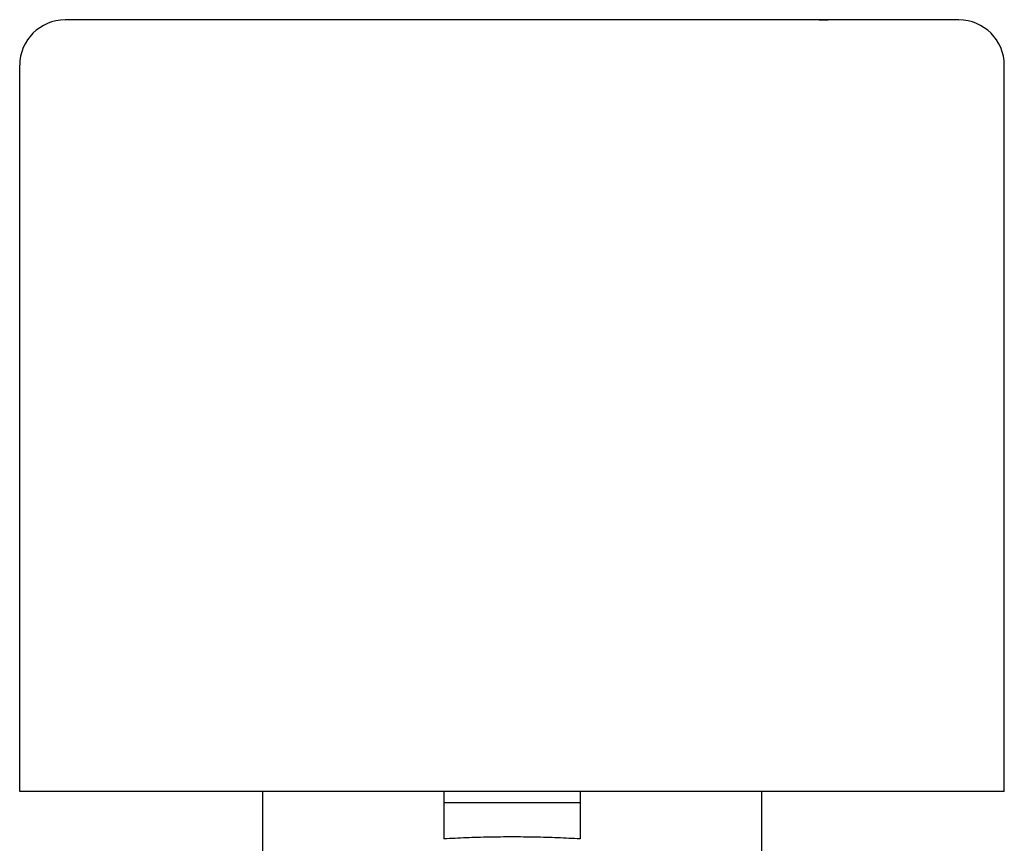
# Model space of a CAD drawing. Header units: millimetres. Extents: x 61 to 3746, y 22 to 401.
# Tile 5 of 11: x 283 to 326, y 243 to 279. Entities that reach past the tile are written whole.
import ezdxf

# ---------------------------------------------------------------- set-up
doc = ezdxf.new("R2010")
doc.units = ezdxf.units.MM
doc.layers.add('DETAIL', color=2, linetype='Continuous')

msp = doc.modelspace()

# ---------------------------------------------------------------- linework, layer by layer
at = {"layer": 'DETAIL'}
for p, q in [((289.739, 279.062), (289.739, 279.052)), ((292.704, 279.062), (289.739, 279.062)), ((292.763, 279.062), (292.704, 279.062)), ((292.704, 279.062), (292.704, 279.052)), ((292.871, 279.062), (292.763, 279.062)), ((292.763, 279.062), (292.763, 279.052)), ((292.932, 279.062), (292.871, 279.062)), ((292.871, 279.062), (292.871, 279.052)), ((293.04, 279.062), (292.932, 279.062)), ((292.932, 279.062), (292.932, 279.052)), ((293.098, 279.062), (293.04, 279.062)), ((293.04, 279.062), (293.04, 279.052)), ((293.13, 279.062), (293.098, 279.062)), ((293.098, 279.062), (293.098, 279.052)), ((293.193, 279.062), (293.13, 279.062)), ((293.13, 279.062), (293.13, 279.052)), ((293.458, 279.062), (293.193, 279.062)), ((293.193, 279.062), (293.193, 279.052)), ((293.52, 279.062), (293.458, 279.062)), ((293.458, 279.062), (293.458, 279.052)), ((293.522, 279.062), (293.52, 279.062)), ((293.52, 279.062), (293.52, 279.052)), ((293.596, 279.062), (293.522, 279.062)), ((293.522, 279.062), (293.522, 279.052)), ((293.822, 279.062), (293.596, 279.062)), ((293.596, 279.062), (293.596, 279.052)), ((293.893, 279.062), (293.822, 279.062)), ((293.822, 279.062), (293.822, 279.052)), ((293.958, 279.062), (293.893, 279.062)), ((293.893, 279.062), (293.893, 279.052)), ((294.011, 279.062), (293.958, 279.062)), ((293.958, 279.062), (293.958, 279.052)), ((294.37, 279.062), (294.011, 279.062)), ((294.011, 279.062), (294.011, 279.052)), ((294.429, 279.062), (294.37, 279.062)), ((294.37, 279.062), (294.37, 279.052)), ((294.623, 279.062), (294.429, 279.062)), ((294.429, 279.062), (294.429, 279.052)), ((294.93, 279.062), (294.623, 279.062)), ((294.623, 279.062), (294.623, 279.052)), ((295, 279.062), (294.93, 279.062)), ((294.93, 279.062), (294.93, 279.052)), ((295.059, 279.062), (295, 279.062)), ((295, 279.062), (295, 279.052)), ((295.167, 279.062), (295.059, 279.062)), ((295.059, 279.062), (295.059, 279.052)), ((295.228, 279.062), (295.167, 279.062)), ((295.167, 279.062), (295.167, 279.052)), ((295.336, 279.062), (295.228, 279.062)), ((295.228, 279.062), (295.228, 279.052)), ((295.395, 279.062), (295.336, 279.062)), ((295.336, 279.062), (295.336, 279.052)), ((295.483, 279.062), (295.395, 279.062)), ((295.395, 279.062), (295.395, 279.052)), ((295.542, 279.062), (295.483, 279.062)), ((295.483, 279.062), (295.483, 279.052)), ((295.872, 279.062), (295.542, 279.062)), ((295.542, 279.062), (295.542, 279.052)), ((295.925, 279.062), (295.872, 279.062)), ((295.872, 279.062), (295.872, 279.052)), ((295.925, 279.062), (295.925, 279.052)), ((315.176, 279.062), (314.554, 279.062)), ((314.554, 279.062), (314.554, 279.052)), ((315.526, 279.062), (315.176, 279.062)), ((315.176, 279.062), (315.176, 279.052)), ((317.5, 279.062), (315.526, 279.062)), ((315.526, 279.062), (315.526, 279.052)), ((317.5, 279.062), (317.5, 279.052)), ((317.553, 279.062), (317.5, 279.062)), ((317.676, 279.062), (317.553, 279.062)), ((317.553, 279.062), (317.553, 279.052)), ((317.941, 279.062), (317.676, 279.062)), ((317.676, 279.062), (317.676, 279.052)), ((318.173, 279.062), (317.941, 279.062)), ((317.941, 279.062), (317.941, 279.052)), ((318.185, 279.062), (318.173, 279.062)), ((318.173, 279.062), (318.173, 279.052)), ((318.185, 279.062), (318.596, 279.062)), ((318.185, 279.062), (318.185, 279.052)), ((318.596, 279.062), (318.596, 279.052)), ((324.353, 279.052), (284.953, 279.052)), ((282.953, 245.052), (282.953, 277.052)), ((326.353, 245.052), (326.353, 277.052)), ((326.353, 245.052), (282.953, 245.052)), ((293.653, 245.052), (293.653, 239.852)), ((301.653, 245.052), (301.653, 244.552)), ((307.653, 245.052), (307.653, 244.552)), ((315.653, 245.052), (315.653, 239.852)), ((301.653, 244.552), (301.653, 242.963)), ((307.653, 244.552), (301.653, 244.552)), ((307.653, 244.552), (307.653, 242.963))]:
    msp.add_line(p, q, dxfattribs=at)
at = {"layer": 'DETAIL', "flags": 128}
for points in [[(304.653, 243.052), (304.527, 243.052), (304.4, 243.052), (304.274, 243.051), (304.148, 243.05), (304.021, 243.049), (303.895, 243.047), (303.769, 243.045), (303.642, 243.042), (303.516, 243.04), (303.39, 243.037), (303.264, 243.034), (303.139, 243.03), (303.013, 243.026), (302.888, 243.022), (302.763, 243.017), (302.638, 243.013), (302.514, 243.007), (302.39, 243.002), (302.266, 242.996), (302.142, 242.99), (302.019, 242.984), (301.897, 242.977), (301.775, 242.97), (301.653, 242.963)], [(307.653, 242.963), (307.531, 242.97), (307.409, 242.977), (307.287, 242.984), (307.164, 242.99), (307.04, 242.996), (306.916, 243.002), (306.792, 243.007), (306.668, 243.013), (306.543, 243.017), (306.418, 243.022), (306.293, 243.026), (306.167, 243.03), (306.042, 243.034), (305.916, 243.037), (305.79, 243.04), (305.664, 243.042), (305.537, 243.045), (305.411, 243.047), (305.285, 243.049), (305.158, 243.05), (305.032, 243.051), (304.906, 243.052), (304.779, 243.052), (304.653, 243.052)]]:
    msp.add_lwpolyline(points, dxfattribs=at)
at = {"layer": 'DETAIL'}
for centre, start, end in [((284.953, 277.052), 90, 180), ((324.353, 277.052), 0, 90)]:
    msp.add_arc(centre, 2, start, end, dxfattribs=at)

doc.saveas('drawing.dxf')
